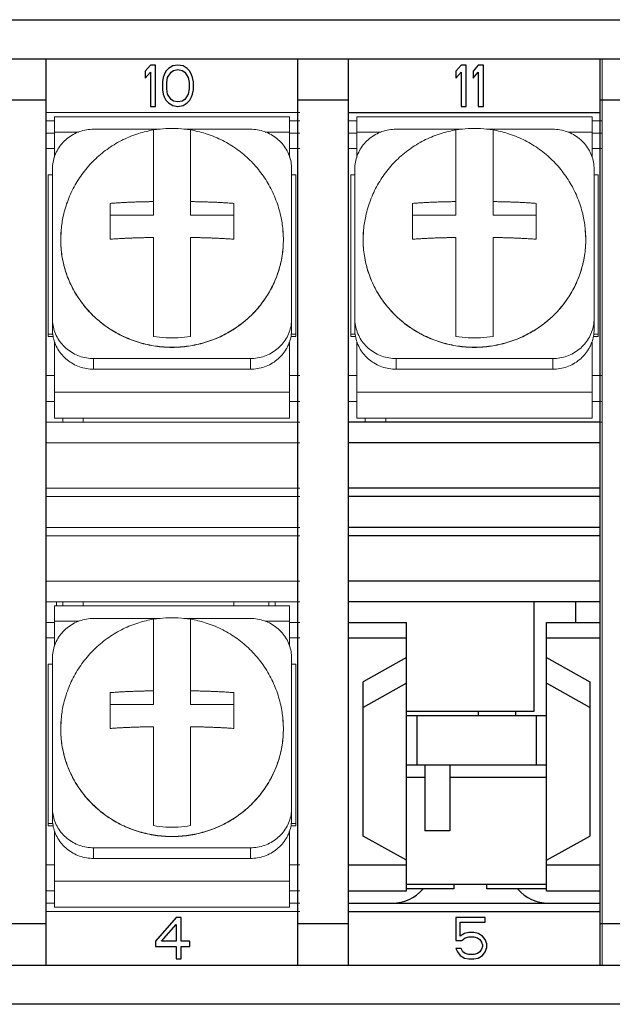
# Model space of a CAD drawing. Header units: inches. Extents: x 516.72 to 526.14, y 504.55 to 512.83.
# Tile 10 of 11: x 525.27 to 525.79, y 506.93 to 507.79. Entities that reach past the tile are written whole.
import ezdxf

# ---------------------------------------------------------------- set-up
doc = ezdxf.new("R2010")
doc.units = ezdxf.units.IN
doc.header["$LTSCALE"] = 8
doc.header["$MEASUREMENT"] = 0
doc.layers.add('02___PRT_ALL_AXES', color=7, linetype='Continuous')
doc.layers.add('03__ASM_ALL_CURVES', color=7, linetype='Continuous')

msp = doc.modelspace()

# ---------------------------------------------------------------- linework, layer by layer
at = {"color": 7, "linetype": 'Continuous'}
for p, q in [((524.39245, 507.79181), (526.13329, 507.79181)), ((524.44581, 507.75745), (526.07994, 507.75745)), ((525.29123, 506.96346), (525.29123, 507.75745)), ((525.38256, 507.75203), (525.37804, 507.74664)), ((525.38708, 507.75203), (525.38256, 507.75203)), ((525.38708, 507.71586), (525.38708, 507.75203)), ((525.40215, 507.75126), (525.39838, 507.74895)), ((525.40667, 507.75203), (525.40215, 507.75126)), ((525.4112, 507.75126), (525.40667, 507.75203)), ((525.41496, 507.74895), (525.4112, 507.75126)), ((525.51187, 506.96346), (525.51187, 507.75745)), ((525.55637, 506.96346), (525.55637, 507.75745)), ((525.65494, 507.75203), (525.65041, 507.74664)), ((525.65946, 507.75203), (525.65494, 507.75203)), ((525.65946, 507.71586), (525.65946, 507.75203)), ((525.67001, 507.75203), (525.66549, 507.74664)), ((525.67453, 507.75203), (525.67001, 507.75203)), ((525.67453, 507.71586), (525.67453, 507.75203)), ((525.77701, 506.96346), (525.77701, 507.75745)), ((525.37804, 507.74664), (525.37804, 507.74048)), ((525.37804, 507.74048), (525.38256, 507.74587)), ((525.38256, 507.74587), (525.38256, 507.71586)), ((525.39462, 507.74356), (525.39386, 507.74125)), ((525.39612, 507.74664), (525.39462, 507.74356)), ((525.39838, 507.74895), (525.39612, 507.74664)), ((525.39763, 507.74125), (525.40065, 507.74587)), ((525.40065, 507.74587), (525.40291, 507.74741)), ((525.40291, 507.74741), (525.40667, 507.74818)), ((525.40667, 507.74818), (525.41044, 507.74741)), ((525.41044, 507.74741), (525.4127, 507.74587)), ((525.4127, 507.74587), (525.41572, 507.74125)), ((525.41722, 507.74664), (525.41496, 507.74895)), ((525.41873, 507.74356), (525.41722, 507.74664)), ((525.41948, 507.74125), (525.41873, 507.74356)), ((525.65041, 507.74664), (525.65041, 507.74048)), ((525.65041, 507.74048), (525.65494, 507.74587)), ((525.65494, 507.74587), (525.65494, 507.71586)), ((525.66549, 507.74664), (525.66549, 507.74048)), ((525.66549, 507.74048), (525.67001, 507.74587)), ((525.67001, 507.74587), (525.67001, 507.71586)), ((525.39386, 507.74125), (525.39311, 507.7374)), ((525.39311, 507.7374), (525.39311, 507.73048)), ((525.39688, 507.73664), (525.39763, 507.74125)), ((525.39688, 507.73125), (525.39688, 507.73664)), ((525.41572, 507.74125), (525.41647, 507.73664)), ((525.41647, 507.73664), (525.41647, 507.73125)), ((525.42024, 507.7374), (525.41948, 507.74125)), ((525.42024, 507.73048), (525.42024, 507.7374)), ((525.39311, 507.73048), (525.39386, 507.72663)), ((525.39386, 507.72663), (525.39462, 507.72432)), ((525.39763, 507.72663), (525.39688, 507.73125)), ((525.40065, 507.72201), (525.39763, 507.72663)), ((525.41572, 507.72663), (525.4127, 507.72201)), ((525.41647, 507.73125), (525.41572, 507.72663)), ((525.41873, 507.72432), (525.41948, 507.72663)), ((525.41948, 507.72663), (525.42024, 507.73048)), ((525.29123, 507.72128), (525.24854, 507.72128)), ((525.38256, 507.71586), (525.38708, 507.71586)), ((525.39462, 507.72432), (525.39612, 507.72124)), ((525.39612, 507.72124), (525.39838, 507.71893)), ((525.39838, 507.71893), (525.40215, 507.71663)), ((525.40291, 507.72047), (525.40065, 507.72201)), ((525.40215, 507.71663), (525.40667, 507.71586)), ((525.40667, 507.7197), (525.40291, 507.72047)), ((525.41044, 507.72047), (525.40667, 507.7197)), ((525.40667, 507.71586), (525.4112, 507.71663)), ((525.4127, 507.72201), (525.41044, 507.72047)), ((525.4112, 507.71663), (525.41496, 507.71893)), ((525.41496, 507.71893), (525.41722, 507.72124)), ((525.41722, 507.72124), (525.41873, 507.72432)), ((525.55637, 507.72128), (525.51187, 507.72128)), ((525.65494, 507.71586), (525.65946, 507.71586)), ((525.67001, 507.71586), (525.67453, 507.71586)), ((525.81318, 507.72128), (525.77701, 507.72128)), ((525.55637, 507.71043), (525.77701, 507.71043)), ((525.77701, 507.43916), (525.55637, 507.43916)), ((525.77701, 507.42107), (525.55637, 507.42107)), ((525.77701, 507.38128), (525.55637, 507.38128)), ((525.77701, 507.37405), (525.55637, 507.37405)), ((525.77701, 507.34687), (525.55637, 507.34687)), ((525.77701, 507.33963), (525.55637, 507.33963)), ((525.77701, 507.29984), (525.55637, 507.29984)), ((525.77701, 507.28176), (525.55637, 507.28176)), ((525.71914, 507.18591), (525.71914, 507.28176)), ((525.75531, 507.28176), (525.75531, 507.26367)), ((525.55637, 507.26367), (525.60701, 507.26367)), ((525.60701, 507.02857), (525.60701, 507.26367)), ((525.72999, 507.26367), (525.77701, 507.26367)), ((525.72999, 507.02857), (525.72999, 507.26367)), ((525.55637, 507.25027), (525.60701, 507.25027)), ((525.72999, 507.25027), (525.77701, 507.25027)), ((525.60701, 507.23285), (525.56903, 507.21167)), ((525.72999, 507.23285), (525.76797, 507.21167)), ((525.56903, 507.07655), (525.56903, 507.21167)), ((525.60701, 507.21038), (525.56903, 507.1892)), ((525.76797, 507.1892), (525.72999, 507.21038)), ((525.76797, 507.21167), (525.76797, 507.07655)), ((525.60701, 507.18591), (525.71914, 507.18591)), ((525.60701, 507.18229), (525.72999, 507.18229)), ((525.61605, 507.18229), (525.61605, 507.13889)), ((525.67031, 507.18229), (525.67031, 507.18591)), ((525.70286, 507.18229), (525.70286, 507.18591)), ((525.72095, 507.18229), (525.72095, 507.13889)), ((525.60701, 507.13889), (525.72999, 507.13889)), ((525.60701, 507.05537), (525.56903, 507.07655)), ((525.72999, 507.05537), (525.76797, 507.07655)), ((525.55637, 507.05133), (525.60701, 507.05133)), ((525.72999, 507.05133), (525.77701, 507.05133)), ((525.55637, 507.02857), (525.60701, 507.02857)), ((525.72999, 507.03399), (525.60701, 507.03399)), ((525.64861, 507.03038), (525.60701, 507.03038)), ((525.64861, 507.03399), (525.64861, 507.03038)), ((525.67754, 507.03038), (525.67754, 507.03399)), ((525.72999, 507.03038), (525.67754, 507.03038)), ((525.72999, 507.02857), (525.77701, 507.02857)), ((525.55637, 507.01772), (525.77701, 507.01772)), ((525.55637, 507.01048), (525.77701, 507.01048)), ((525.40517, 507.00506), (525.38708, 506.98428)), ((525.40969, 507.00506), (525.40517, 507.00506)), ((525.40969, 506.98428), (525.40969, 507.00506)), ((525.67604, 507.00506), (525.65041, 507.00506)), ((525.65041, 507.00506), (525.65041, 506.98505)), ((525.65418, 507.00121), (525.67604, 507.00121)), ((525.65418, 506.9889), (525.65418, 507.00121)), ((525.67604, 507.00121), (525.67604, 507.00506)), ((525.29123, 506.99963), (525.24854, 506.99963)), ((525.39236, 506.98428), (525.40517, 506.9989)), ((525.40517, 506.9989), (525.40517, 506.98428)), ((525.55637, 506.99963), (525.51187, 506.99963)), ((525.65795, 506.9912), (525.65418, 506.9889)), ((525.66172, 506.99197), (525.65795, 506.9912)), ((525.66624, 506.99197), (525.66172, 506.99197)), ((525.67001, 506.9912), (525.66624, 506.99197)), ((525.67377, 506.9889), (525.67001, 506.9912)), ((525.81318, 506.99963), (525.77701, 506.99963)), ((525.38708, 506.98428), (525.38708, 506.97966)), ((525.40517, 506.98428), (525.39236, 506.98428)), ((525.41722, 506.98428), (525.40969, 506.98428)), ((525.41722, 506.97966), (525.41722, 506.98428)), ((525.65041, 506.98505), (525.65569, 506.98505)), ((525.65569, 506.98505), (525.6587, 506.98736)), ((525.6587, 506.98736), (525.66172, 506.98813)), ((525.66172, 506.98813), (525.66624, 506.98813)), ((525.66624, 506.98813), (525.66925, 506.98736)), ((525.66925, 506.98736), (525.67151, 506.98582)), ((525.67151, 506.98582), (525.67302, 506.98351)), ((525.67302, 506.98351), (525.67377, 506.9812)), ((525.67604, 506.98582), (525.67377, 506.9889)), ((525.67754, 506.98197), (525.67604, 506.98582)), ((525.38708, 506.97966), (525.40517, 506.97966)), ((525.40517, 506.97966), (525.40517, 506.96889)), ((525.40969, 506.97966), (525.41722, 506.97966)), ((525.40969, 506.96889), (525.40969, 506.97966)), ((525.65494, 506.97812), (525.65041, 506.97812)), ((525.65041, 506.97812), (525.65192, 506.97504)), ((525.65192, 506.97504), (525.65418, 506.97197)), ((525.65644, 506.97504), (525.65494, 506.97812)), ((525.6587, 506.9735), (525.65644, 506.97504)), ((525.67151, 506.97504), (525.66925, 506.9735)), ((525.67302, 506.97735), (525.67151, 506.97504)), ((525.67377, 506.97966), (525.67302, 506.97735)), ((525.67377, 506.9812), (525.67377, 506.97966)), ((525.67377, 506.97197), (525.67604, 506.97504)), ((525.67604, 506.97504), (525.67754, 506.97889)), ((525.67754, 506.97889), (525.67754, 506.98197)), ((525.40517, 506.96889), (525.40969, 506.96889)), ((525.65418, 506.97197), (525.65795, 506.96966)), ((525.65795, 506.96966), (525.66172, 506.96889)), ((525.66172, 506.97274), (525.6587, 506.9735)), ((525.66624, 506.97274), (525.66172, 506.97274)), ((525.66172, 506.96889), (525.66624, 506.96889)), ((525.66925, 506.9735), (525.66624, 506.97274)), ((525.66624, 506.96889), (525.67001, 506.96966)), ((525.67001, 506.96966), (525.67377, 506.97197)), ((524.44581, 506.96346), (526.07994, 506.96346)), ((526.13329, 506.9291), (524.39245, 506.9291))]:
    msp.add_line(p, q, dxfattribs=at)
at = {"color": 7, "linetype": 'Continuous', "lineweight": 0}
for p, q in [((525.29123, 506.96346), (525.29123, 507.75745)), ((525.55637, 506.96346), (525.55637, 507.75745)), ((525.55637, 506.96346), (525.55637, 507.75745)), ((525.77882, 506.96346), (525.77882, 507.75745)), ((525.29123, 507.71043), (525.51368, 507.71043)), ((525.29846, 507.7032), (525.29123, 507.7032)), ((525.50463, 507.70681), (525.29846, 507.70681)), ((525.29846, 507.70681), (525.29846, 507.69341)), ((525.50463, 507.70681), (525.50463, 507.69341)), ((525.51368, 507.7032), (525.50463, 507.7032)), ((525.56361, 507.7032), (525.55637, 507.7032)), ((525.56361, 507.70681), (525.56361, 507.69341)), ((525.76978, 507.70681), (525.56361, 507.70681)), ((525.76978, 507.70681), (525.76978, 507.69341)), ((525.77882, 507.7032), (525.76978, 507.7032)), ((525.29123, 507.69235), (525.29846, 507.69235)), ((525.31977, 507.69341), (525.29846, 507.69341)), ((525.39107, 507.69582), (525.33283, 507.69582)), ((525.38527, 507.62046), (525.38527, 507.6952)), ((525.47027, 507.69582), (525.41203, 507.69582)), ((525.41783, 507.62046), (525.41783, 507.6952)), ((525.50463, 507.69341), (525.48333, 507.69341)), ((525.50463, 507.69235), (525.51368, 507.69235)), ((525.55637, 507.69235), (525.56361, 507.69235)), ((525.58491, 507.69341), (525.56361, 507.69341)), ((525.65621, 507.69582), (525.59797, 507.69582)), ((525.65041, 507.62046), (525.65041, 507.6952)), ((525.73541, 507.69582), (525.67717, 507.69582)), ((525.68297, 507.62046), (525.68297, 507.6952)), ((525.76978, 507.69341), (525.74847, 507.69341)), ((525.76978, 507.69235), (525.77882, 507.69235)), ((525.29123, 507.67894), (525.29846, 507.67894)), ((525.50463, 507.67894), (525.51368, 507.67894)), ((525.55637, 507.67894), (525.56361, 507.67894)), ((525.76978, 507.67894), (525.77882, 507.67894)), ((525.29304, 507.65589), (525.29304, 507.51614)), ((525.29666, 507.66089), (525.29666, 507.52051)), ((525.50644, 507.52051), (525.50644, 507.66089)), ((525.51006, 507.65589), (525.51006, 507.51614)), ((525.55818, 507.65589), (525.55818, 507.51614)), ((525.5618, 507.66089), (525.5618, 507.52051)), ((525.77158, 507.52051), (525.77158, 507.66089)), ((525.7752, 507.65589), (525.7752, 507.51614)), ((525.34729, 507.59943), (525.34729, 507.63087)), ((525.4558, 507.63087), (525.4558, 507.59943)), ((525.61244, 507.59943), (525.61244, 507.63087)), ((525.72095, 507.63087), (525.72095, 507.59943)), ((525.34729, 507.62046), (525.38527, 507.62046)), ((525.41783, 507.62046), (525.4558, 507.62046)), ((525.61244, 507.62046), (525.65041, 507.62046)), ((525.68297, 507.62046), (525.72095, 507.62046)), ((525.30393, 507.59912), (525.30434, 507.60771)), ((525.30434, 507.60773), (525.30434, 507.60771)), ((525.49876, 507.60771), (525.49876, 507.60773)), ((525.49876, 507.60771), (525.49917, 507.59912)), ((525.56908, 507.59912), (525.56948, 507.60771)), ((525.56948, 507.60773), (525.56948, 507.60771)), ((525.7639, 507.60771), (525.7639, 507.60773)), ((525.7639, 507.60771), (525.76431, 507.59912)), ((525.38527, 507.5143), (525.38527, 507.60098)), ((525.41783, 507.60098), (525.41783, 507.5143)), ((525.65041, 507.5143), (525.65041, 507.60098)), ((525.68297, 507.60098), (525.68297, 507.5143)), ((525.29304, 507.51427), (525.29304, 507.51614)), ((525.51006, 507.51427), (525.51006, 507.51614)), ((525.55818, 507.51427), (525.55818, 507.51614)), ((525.7752, 507.51427), (525.7752, 507.51614)), ((525.47027, 507.49493), (525.33283, 507.49493)), ((525.33283, 507.49493), (525.33283, 507.48557)), ((525.47027, 507.48557), (525.47027, 507.49493)), ((525.59797, 507.49493), (525.59797, 507.48557)), ((525.73541, 507.49493), (525.59797, 507.49493)), ((525.73541, 507.48557), (525.73541, 507.49493)), ((525.33283, 507.48557), (525.47027, 507.48557)), ((525.59797, 507.48557), (525.73541, 507.48557)), ((525.29123, 507.48001), (525.29846, 507.48001)), ((525.50463, 507.48001), (525.51368, 507.48001)), ((525.55637, 507.48001), (525.56361, 507.48001)), ((525.76978, 507.48001), (525.77882, 507.48001)), ((525.29123, 507.45724), (525.29846, 507.45724)), ((525.50463, 507.46554), (525.29846, 507.46554)), ((525.29846, 507.44277), (525.29846, 507.46554)), ((525.50463, 507.46554), (525.50463, 507.44277)), ((525.50463, 507.45724), (525.51368, 507.45724)), ((525.55637, 507.45724), (525.56361, 507.45724)), ((525.76978, 507.46554), (525.56361, 507.46554)), ((525.56361, 507.44277), (525.56361, 507.46554)), ((525.76978, 507.46554), (525.76978, 507.44277)), ((525.76978, 507.45724), (525.77882, 507.45724)), ((525.50463, 507.44277), (525.29846, 507.44277)), ((525.3057, 507.44277), (525.3057, 507.43916)), ((525.32378, 507.44277), (525.32378, 507.43916)), ((525.76978, 507.44277), (525.56361, 507.44277)), ((525.57084, 507.44277), (525.57084, 507.43916)), ((525.58893, 507.44277), (525.58893, 507.43916)), ((525.51368, 507.43916), (525.29123, 507.43916)), ((525.77882, 507.43916), (525.55637, 507.43916)), ((525.51368, 507.42107), (525.29123, 507.42107)), ((525.51368, 507.38128), (525.29123, 507.38128)), ((525.51368, 507.37405), (525.29123, 507.37405)), ((525.51368, 507.34687), (525.29123, 507.34687)), ((525.51368, 507.33963), (525.29123, 507.33963)), ((525.51368, 507.29984), (525.29123, 507.29984)), ((525.51368, 507.28176), (525.29123, 507.28176)), ((525.50463, 507.27814), (525.29846, 507.27814)), ((525.29846, 507.27814), (525.29846, 507.26474)), ((525.30027, 507.27814), (525.30027, 507.28176)), ((525.3057, 507.28176), (525.3057, 507.27814)), ((525.32378, 507.28176), (525.32378, 507.27814)), ((525.4558, 507.27814), (525.4558, 507.28176)), ((525.48655, 507.28176), (525.48655, 507.27814)), ((525.49198, 507.28176), (525.49198, 507.27814)), ((525.50463, 507.27814), (525.50463, 507.26474)), ((525.39107, 507.26715), (525.33283, 507.26715)), ((525.47027, 507.26715), (525.41203, 507.26715)), ((525.29123, 507.26367), (525.29846, 507.26367)), ((525.31977, 507.26474), (525.29846, 507.26474)), ((525.38527, 507.19179), (525.38527, 507.26653)), ((525.41783, 507.19179), (525.41783, 507.26653)), ((525.50463, 507.26474), (525.48333, 507.26474)), ((525.50463, 507.26367), (525.51368, 507.26367)), ((525.29123, 507.25027), (525.29846, 507.25027)), ((525.50463, 507.25027), (525.51368, 507.25027)), ((525.29304, 507.22722), (525.29304, 507.08747)), ((525.29666, 507.23221), (525.29666, 507.09184)), ((525.50644, 507.09184), (525.50644, 507.23221)), ((525.51006, 507.22722), (525.51006, 507.08747)), ((525.34729, 507.17075), (525.34729, 507.2022)), ((525.4558, 507.2022), (525.4558, 507.17075)), ((525.34729, 507.19179), (525.38527, 507.19179)), ((525.41783, 507.19179), (525.4558, 507.19179)), ((525.30393, 507.17045), (525.30434, 507.17904)), ((525.30434, 507.17906), (525.30434, 507.17904)), ((525.38527, 507.08563), (525.38527, 507.17231)), ((525.41783, 507.17231), (525.41783, 507.08563)), ((525.49876, 507.17904), (525.49876, 507.17906)), ((525.49876, 507.17904), (525.49917, 507.17045)), ((525.29304, 507.0856), (525.29304, 507.08747)), ((525.51006, 507.0856), (525.51006, 507.08747)), ((525.47027, 507.06626), (525.33283, 507.06626)), ((525.33283, 507.06626), (525.33283, 507.0569)), ((525.47027, 507.0569), (525.47027, 507.06626)), ((525.33283, 507.0569), (525.47027, 507.0569)), ((525.29123, 507.05133), (525.29846, 507.05133)), ((525.50463, 507.05133), (525.51368, 507.05133)), ((525.50463, 507.03687), (525.29846, 507.03687)), ((525.29846, 507.0141), (525.29846, 507.03687)), ((525.50463, 507.03687), (525.50463, 507.0141)), ((525.29123, 507.02857), (525.29846, 507.02857)), ((525.50463, 507.02857), (525.51368, 507.02857)), ((525.29123, 507.01772), (525.29846, 507.01772)), ((525.50463, 507.01772), (525.51368, 507.01772)), ((525.29123, 507.01048), (525.51368, 507.01048)), ((525.50463, 507.0141), (525.29846, 507.0141))]:
    msp.add_line(p, q, dxfattribs=at)
at = {"color": 7, "linetype": 'Continuous'}
for centre, start, end in [((525.59435, 507.05389), 270, 318.95959), ((525.7318, 507.05389), 221.03868, 270)]:
    msp.add_arc(centre, 0.03617, start, end, dxfattribs=at)
at = {"color": 7, "linetype": 'Continuous', "lineweight": 0}
for points, start_tangent, end_tangent in [([(525.33283, 507.69582), (525.32657, 507.6953), (525.32045, 507.69372), (525.31475, 507.69115), (525.30959, 507.68766), (525.30511, 507.68333), (525.3015, 507.67835), (525.29884, 507.67284), (525.2972, 507.66693), (525.29666, 507.66089)], (-0.918722, 0), (0, -0.918722)), ([(525.38527, 507.69518), (525.39611, 507.69639), (525.40699, 507.69639), (525.41783, 507.69518)], (0.906037, 0.152138), (0.906037, -0.152138)), ([(525.50644, 507.66089), (525.5059, 507.66693), (525.50426, 507.67284), (525.5016, 507.67835), (525.49799, 507.68333), (525.49351, 507.68766), (525.48835, 507.69115), (525.48265, 507.69372), (525.47653, 507.6953), (525.47027, 507.69582)], (0, 0.918722), (-0.918722, 0)), ([(525.59797, 507.69582), (525.59171, 507.6953), (525.58559, 507.69372), (525.57989, 507.69115), (525.57473, 507.68766), (525.57025, 507.68333), (525.56664, 507.67835), (525.56398, 507.67284), (525.56234, 507.66693), (525.5618, 507.66089)], (-0.918722, 0), (0, -0.918722)), ([(525.65041, 507.69518), (525.66125, 507.69639), (525.67213, 507.69639), (525.68297, 507.69518)], (0.906037, 0.152138), (0.906037, -0.152138)), ([(525.77158, 507.66089), (525.77104, 507.66693), (525.7694, 507.67284), (525.76674, 507.67835), (525.76313, 507.68333), (525.75865, 507.68766), (525.75349, 507.69115), (525.74779, 507.69372), (525.74167, 507.6953), (525.73541, 507.69582)], (0, 0.918722), (-0.918722, 0)), ([(525.34729, 507.63087), (525.35163, 507.63119), (525.35553, 507.63144), (525.3591, 507.63163), (525.36244, 507.63179), (525.36568, 507.63193), (525.36891, 507.63205), (525.37214, 507.63215), (525.37538, 507.63223), (525.37863, 507.63231), (525.38192, 507.63237), (525.38527, 507.63242)], (0.915729, 0.074099), (0.918633, 0.012794)), ([(525.41783, 507.63242), (525.42119, 507.63237), (525.42451, 507.63231), (525.4278, 507.63223), (525.43109, 507.63214), (525.43438, 507.63204), (525.43763, 507.63192), (525.44086, 507.63179), (525.44417, 507.63163), (525.44768, 507.63143), (525.45152, 507.63119), (525.4558, 507.63087)], (0.918633, -0.012794), (0.915729, -0.074099)), ([(525.61244, 507.63087), (525.61677, 507.63119), (525.62067, 507.63144), (525.62424, 507.63163), (525.62758, 507.63179), (525.63082, 507.63193), (525.63405, 507.63205), (525.63728, 507.63215), (525.64052, 507.63223), (525.64377, 507.63231), (525.64706, 507.63237), (525.65041, 507.63242)], (0.915729, 0.074099), (0.918633, 0.012794)), ([(525.68297, 507.63242), (525.68634, 507.63237), (525.68965, 507.63231), (525.69294, 507.63223), (525.69623, 507.63214), (525.69952, 507.63204), (525.70277, 507.63192), (525.706, 507.63179), (525.70931, 507.63163), (525.71282, 507.63143), (525.71666, 507.63119), (525.72095, 507.63087)], (0.918633, -0.012794), (0.915729, -0.074099)), ([(525.30434, 507.60771), (525.30413, 507.6051), (525.30393, 507.59915)], (-0.086345, -0.914655), (0, -0.918722)), ([(525.49916, 507.59915), (525.49897, 507.60509), (525.49876, 507.60771)], (0, 0.918722), (-0.086345, 0.914655)), ([(525.56948, 507.60771), (525.56927, 507.6051), (525.56908, 507.59915)], (-0.086345, -0.914655), (0, -0.918722)), ([(525.76431, 507.59915), (525.76411, 507.60509), (525.7639, 507.60771)], (0, 0.918722), (-0.086345, 0.914655)), ([(525.30393, 507.59915), (525.30393, 507.59908)], (0, -0.918722), (0.000641, -0.918721)), ([(525.49917, 507.59912), (525.49808, 507.58506), (525.49483, 507.57131), (525.48951, 507.55818), (525.48222, 507.54596), (525.47312, 507.53492), (525.46243, 507.52532), (525.45037, 507.51736), (525.43722, 507.51124), (525.42326, 507.50708), (525.40883, 507.50497), (525.39423, 507.50498), (525.3798, 507.50708), (525.36585, 507.51125), (525.3527, 507.51738), (525.34065, 507.52533), (525.32996, 507.53494), (525.32087, 507.54597), (525.31359, 507.55818), (525.30826, 507.57131), (525.30502, 507.58506), (525.30393, 507.59912)], (0, -0.918722), (0, 0.918722)), ([(525.30393, 507.59908), (525.30413, 507.5932), (525.30479, 507.58666), (525.30609, 507.57945), (525.30822, 507.57153), (525.31143, 507.56291), (525.31603, 507.55368), (525.32236, 507.54401), (525.33072, 507.53427), (525.34103, 507.52516), (525.35294, 507.51738), (525.36605, 507.51131), (525.37994, 507.5072), (525.39426, 507.50512), (525.40873, 507.50511), (525.42305, 507.50717), (525.43695, 507.51127), (525.45006, 507.51732), (525.46198, 507.5251), (525.47231, 507.5342), (525.48069, 507.54394), (525.48703, 507.55362), (525.49165, 507.56286), (525.49487, 507.57149), (525.49701, 507.57942), (525.4983, 507.58664), (525.49897, 507.59319), (525.49916, 507.59908)], (0.000641, -0.918721), (0.000642, 0.918721)), ([(525.38527, 507.60098), (525.38191, 507.60093), (525.37859, 507.60086), (525.3753, 507.60079), (525.37201, 507.6007), (525.36872, 507.6006), (525.36547, 507.60048), (525.36224, 507.60034), (525.35893, 507.60018), (525.35542, 507.59999), (525.35158, 507.59975), (525.34729, 507.59943)], (-0.918633, -0.012794), (-0.915729, -0.074099)), ([(525.4558, 507.59943), (525.45147, 507.59975), (525.44757, 507.6), (525.444, 507.60019), (525.44066, 507.60035), (525.43742, 507.60048), (525.43419, 507.6006), (525.43096, 507.6007), (525.42772, 507.60079), (525.42447, 507.60087), (525.42118, 507.60093), (525.41783, 507.60098)], (-0.915729, 0.074099), (-0.918633, 0.012794)), ([(525.49916, 507.59908), (525.49916, 507.59915)], (0.000641, 0.918721), (0, 0.918722)), ([(525.56908, 507.59915), (525.56908, 507.59908)], (0, -0.918722), (0.000641, -0.918721)), ([(525.76431, 507.59912), (525.76322, 507.58506), (525.75998, 507.57131), (525.75465, 507.55818), (525.74736, 507.54596), (525.73827, 507.53492), (525.72757, 507.52532), (525.71551, 507.51736), (525.70236, 507.51124), (525.68841, 507.50708), (525.67397, 507.50497), (525.65937, 507.50498), (525.64494, 507.50708), (525.63099, 507.51125), (525.61785, 507.51738), (525.60579, 507.52533), (525.5951, 507.53494), (525.58602, 507.54597), (525.57873, 507.55818), (525.57341, 507.57131), (525.57016, 507.58506), (525.56908, 507.59912)], (0, -0.918722), (0, 0.918722)), ([(525.56908, 507.59908), (525.56927, 507.5932), (525.56994, 507.58666), (525.57123, 507.57945), (525.57336, 507.57153), (525.57657, 507.56291), (525.58117, 507.55368), (525.5875, 507.54401), (525.59586, 507.53427), (525.60617, 507.52516), (525.61808, 507.51738), (525.63119, 507.51131), (525.64508, 507.5072), (525.6594, 507.50512), (525.67387, 507.50511), (525.6882, 507.50717), (525.70209, 507.51127), (525.7152, 507.51732), (525.72712, 507.5251), (525.73745, 507.5342), (525.74583, 507.54394), (525.75218, 507.55362), (525.75679, 507.56286), (525.76001, 507.57149), (525.76215, 507.57942), (525.76344, 507.58664), (525.76411, 507.59319), (525.76431, 507.59908)], (0.000641, -0.918721), (0.000642, 0.918721)), ([(525.65041, 507.60098), (525.64705, 507.60093), (525.64373, 507.60086), (525.64044, 507.60079), (525.63715, 507.6007), (525.63386, 507.6006), (525.63061, 507.60048), (525.62738, 507.60034), (525.62408, 507.60018), (525.62056, 507.59999), (525.61672, 507.59975), (525.61244, 507.59943)], (-0.918633, -0.012794), (-0.915729, -0.074099)), ([(525.72095, 507.59943), (525.71661, 507.59975), (525.71271, 507.6), (525.70914, 507.60019), (525.7058, 507.60035), (525.70256, 507.60048), (525.69933, 507.6006), (525.6961, 507.6007), (525.69286, 507.60079), (525.68961, 507.60087), (525.68632, 507.60093), (525.68297, 507.60098)], (-0.915729, 0.074099), (-0.918633, 0.012794)), ([(525.76431, 507.59908), (525.76431, 507.59915)], (0.000641, 0.918721), (0, 0.918722)), ([(525.29666, 507.52987), (525.2972, 507.52383), (525.29884, 507.51791), (525.3015, 507.51241), (525.30511, 507.50743), (525.30959, 507.50309), (525.31475, 507.49961), (525.32045, 507.49704), (525.32657, 507.49546), (525.33283, 507.49493)], (0, -0.918722), (0.918722, 0)), ([(525.47027, 507.49493), (525.47653, 507.49546), (525.48265, 507.49704), (525.48835, 507.49961), (525.49351, 507.50309), (525.49799, 507.50743), (525.5016, 507.51241), (525.50426, 507.51791), (525.5059, 507.52383), (525.50644, 507.52987)], (0.918722, 0), (0, 0.918722)), ([(525.5618, 507.52987), (525.56234, 507.52383), (525.56398, 507.51791), (525.56664, 507.51241), (525.57025, 507.50743), (525.57473, 507.50309), (525.57989, 507.49961), (525.58559, 507.49704), (525.59171, 507.49546), (525.59797, 507.49493)], (0, -0.918722), (0.918722, 0)), ([(525.73541, 507.49493), (525.74167, 507.49546), (525.74779, 507.49704), (525.75349, 507.49961), (525.75865, 507.50309), (525.76313, 507.50743), (525.76674, 507.51241), (525.7694, 507.51791), (525.77104, 507.52383), (525.77158, 507.52987)], (0.918722, 0), (0, 0.918722)), ([(525.29861, 507.50919), (525.2972, 507.51447), (525.29666, 507.52051)], (-0.306988, 0.865915), (0, 0.918722)), ([(525.50644, 507.52051), (525.5059, 507.51447), (525.50449, 507.50919)], (0, -0.918722), (-0.306988, -0.865915)), ([(525.56375, 507.50919), (525.56234, 507.51447), (525.5618, 507.52051)], (-0.306988, 0.865915), (0, 0.918722)), ([(525.77158, 507.52051), (525.77104, 507.51447), (525.76963, 507.50919)], (0, -0.918722), (-0.306988, -0.865915)), ([(525.29884, 507.50855), (525.29861, 507.50919)], (-0.324137, 0.859642), (-0.306988, 0.865914)), ([(525.41783, 507.5143), (525.40699, 507.51309), (525.39611, 507.51309), (525.38527, 507.5143)], (-0.906037, -0.152138), (-0.906037, 0.152138)), ([(525.50449, 507.50919), (525.50426, 507.50855)], (-0.306988, -0.865914), (-0.324137, -0.859642)), ([(525.56398, 507.50855), (525.56375, 507.50919)], (-0.324137, 0.859642), (-0.306988, 0.865914)), ([(525.68297, 507.5143), (525.67213, 507.51309), (525.66125, 507.51309), (525.65041, 507.5143)], (-0.906037, -0.152138), (-0.906037, 0.152138)), ([(525.76963, 507.50919), (525.7694, 507.50855)], (-0.306988, -0.865914), (-0.324137, -0.859642)), ([(525.3015, 507.50305), (525.29884, 507.50855)], (-0.471161, 0.788706), (-0.324137, 0.859642)), ([(525.33283, 507.48557), (525.32657, 507.4861), (525.32045, 507.48768), (525.31475, 507.49025), (525.30959, 507.49373), (525.30511, 507.49807), (525.3015, 507.50305)], (-0.918722, 0), (-0.471161, 0.788706)), ([(525.5016, 507.50305), (525.49799, 507.49807), (525.49351, 507.49373), (525.48835, 507.49025), (525.48265, 507.48768), (525.47653, 507.4861), (525.47027, 507.48557)], (-0.471161, -0.788706), (-0.918722, 0)), ([(525.5027, 507.50503), (525.5016, 507.50305)], (-0.41854, -0.817847), (-0.471161, -0.788706)), ([(525.5028, 507.50523), (525.5027, 507.50503)], (-0.413143, -0.820586), (-0.41854, -0.817847)), ([(525.50426, 507.50855), (525.5028, 507.50523)], (-0.324137, -0.859642), (-0.413143, -0.820586)), ([(525.56664, 507.50305), (525.56398, 507.50855)], (-0.471161, 0.788706), (-0.324137, 0.859642)), ([(525.59797, 507.48557), (525.59171, 507.4861), (525.58559, 507.48768), (525.57989, 507.49025), (525.57473, 507.49373), (525.57025, 507.49807), (525.56664, 507.50305)], (-0.918722, 0), (-0.471161, 0.788706)), ([(525.76674, 507.50305), (525.76313, 507.49807), (525.75865, 507.49373), (525.75349, 507.49025), (525.74779, 507.48768), (525.74167, 507.4861), (525.73541, 507.48557)], (-0.471161, -0.788706), (-0.918722, 0)), ([(525.76784, 507.50503), (525.76674, 507.50305)], (-0.41854, -0.817847), (-0.471161, -0.788706)), ([(525.76794, 507.50523), (525.76784, 507.50503)], (-0.413143, -0.820586), (-0.41854, -0.817847)), ([(525.7694, 507.50855), (525.76794, 507.50523)], (-0.324137, -0.859642), (-0.413143, -0.820586)), ([(525.33283, 507.26715), (525.32657, 507.26663), (525.32045, 507.26504), (525.31475, 507.26248), (525.30959, 507.25899), (525.30511, 507.25466), (525.3015, 507.24968), (525.29884, 507.24417), (525.2972, 507.23826), (525.29666, 507.23221)], (-0.918722, 0), (0, -0.918722)), ([(525.38527, 507.26651), (525.39611, 507.26771), (525.40699, 507.26771), (525.41783, 507.26651)], (0.906037, 0.152138), (0.906037, -0.152138)), ([(525.50644, 507.23221), (525.5059, 507.23826), (525.50426, 507.24417), (525.5016, 507.24968), (525.49799, 507.25466), (525.49351, 507.25899), (525.48835, 507.26248), (525.48265, 507.26504), (525.47653, 507.26663), (525.47027, 507.26715)], (0, 0.918722), (-0.918722, 0)), ([(525.34729, 507.2022), (525.35163, 507.20252), (525.35553, 507.20277), (525.3591, 507.20296), (525.36244, 507.20312), (525.36568, 507.20326), (525.36891, 507.20337), (525.37214, 507.20348), (525.37538, 507.20356), (525.37863, 507.20364), (525.38192, 507.2037), (525.38527, 507.20375)], (0.915729, 0.074099), (0.918633, 0.012794)), ([(525.41783, 507.20375), (525.42119, 507.2037), (525.42451, 507.20364), (525.4278, 507.20356), (525.43109, 507.20347), (525.43438, 507.20337), (525.43763, 507.20325), (525.44086, 507.20311), (525.44417, 507.20295), (525.44768, 507.20276), (525.45152, 507.20252), (525.4558, 507.2022)], (0.918633, -0.012794), (0.915729, -0.074099)), ([(525.30434, 507.17904), (525.30413, 507.17642), (525.30393, 507.17047)], (-0.086345, -0.914655), (0, -0.918722)), ([(525.38527, 507.17231), (525.38191, 507.17226), (525.37859, 507.17219), (525.3753, 507.17212), (525.37201, 507.17203), (525.36872, 507.17192), (525.36547, 507.1718), (525.36224, 507.17167), (525.35893, 507.17151), (525.35542, 507.17132), (525.35158, 507.17107), (525.34729, 507.17075)], (-0.918633, -0.012794), (-0.915729, -0.074099)), ([(525.4558, 507.17075), (525.45147, 507.17108), (525.44757, 507.17132), (525.444, 507.17152), (525.44066, 507.17168), (525.43742, 507.17181), (525.43419, 507.17193), (525.43096, 507.17203), (525.42772, 507.17212), (525.42447, 507.17219), (525.42118, 507.17226), (525.41783, 507.17231)], (-0.915729, 0.074099), (-0.918633, 0.012794)), ([(525.49916, 507.17047), (525.49897, 507.17642), (525.49876, 507.17904)], (0, 0.918722), (-0.086345, 0.914655)), ([(525.30393, 507.17047), (525.30393, 507.17041)], (0, -0.918722), (0.000641, -0.918721)), ([(525.49917, 507.17045), (525.49808, 507.15639), (525.49483, 507.14264), (525.48951, 507.12951), (525.48222, 507.11728), (525.47312, 507.10625), (525.46243, 507.09665), (525.45037, 507.08869), (525.43722, 507.08256), (525.42326, 507.0784), (525.40883, 507.0763), (525.39423, 507.0763), (525.3798, 507.07841), (525.36585, 507.08258), (525.3527, 507.08871), (525.34065, 507.09666), (525.32996, 507.10626), (525.32087, 507.1173), (525.31359, 507.12951), (525.30826, 507.14264), (525.30502, 507.15639), (525.30393, 507.17045)], (0, -0.918722), (0, 0.918722)), ([(525.30393, 507.17041), (525.30413, 507.16453), (525.30479, 507.15799), (525.30609, 507.15078), (525.30822, 507.14286), (525.31143, 507.13424), (525.31603, 507.12501), (525.32236, 507.11534), (525.33072, 507.10559), (525.34103, 507.09649), (525.35294, 507.0887), (525.36605, 507.08264), (525.37994, 507.07852), (525.39426, 507.07645), (525.40873, 507.07644), (525.42305, 507.0785), (525.43695, 507.0826), (525.45006, 507.08865), (525.46198, 507.09643), (525.47231, 507.10552), (525.48069, 507.11527), (525.48703, 507.12495), (525.49165, 507.13419), (525.49487, 507.14282), (525.49701, 507.15075), (525.4983, 507.15797), (525.49897, 507.16452), (525.49916, 507.17041)], (0.000641, -0.918721), (0.000642, 0.918721)), ([(525.49916, 507.17041), (525.49916, 507.17047)], (0.000641, 0.918721), (0, 0.918722)), ([(525.29666, 507.1012), (525.2972, 507.09516), (525.29884, 507.08924), (525.3015, 507.08374), (525.30511, 507.07875), (525.30959, 507.07442), (525.31475, 507.07094), (525.32045, 507.06837), (525.32657, 507.06679), (525.33283, 507.06626)], (0, -0.918722), (0.918722, 0)), ([(525.47027, 507.06626), (525.47653, 507.06679), (525.48265, 507.06837), (525.48835, 507.07094), (525.49351, 507.07442), (525.49799, 507.07875), (525.5016, 507.08374), (525.50426, 507.08924), (525.5059, 507.09516), (525.50644, 507.1012)], (0.918722, 0), (0, 0.918722)), ([(525.29861, 507.08052), (525.2972, 507.08579), (525.29666, 507.09184)], (-0.306988, 0.865915), (0, 0.918722)), ([(525.50644, 507.09184), (525.5059, 507.08579), (525.50449, 507.08052)], (0, -0.918722), (-0.306988, -0.865915)), ([(525.29884, 507.07988), (525.29861, 507.08052)], (-0.324137, 0.859642), (-0.306988, 0.865914)), ([(525.3015, 507.07437), (525.29884, 507.07988)], (-0.471161, 0.788706), (-0.324137, 0.859642)), ([(525.41783, 507.08563), (525.40699, 507.08442), (525.39611, 507.08442), (525.38527, 507.08563)], (-0.906037, -0.152138), (-0.906037, 0.152138)), ([(525.50426, 507.07988), (525.5028, 507.07656)], (-0.324137, -0.859642), (-0.413143, -0.820586)), ([(525.50449, 507.08052), (525.50426, 507.07988)], (-0.306988, -0.865914), (-0.324137, -0.859642)), ([(525.33283, 507.0569), (525.32657, 507.05742), (525.32045, 507.05901), (525.31475, 507.06157), (525.30959, 507.06506), (525.30511, 507.06939), (525.3015, 507.07437)], (-0.918722, 0), (-0.471161, 0.788706)), ([(525.5016, 507.07437), (525.49799, 507.06939), (525.49351, 507.06506), (525.48835, 507.06157), (525.48265, 507.05901), (525.47653, 507.05742), (525.47027, 507.0569)], (-0.471161, -0.788706), (-0.918722, 0)), ([(525.5027, 507.07635), (525.5016, 507.07437)], (-0.41854, -0.817847), (-0.471161, -0.788706)), ([(525.5028, 507.07656), (525.5027, 507.07635)], (-0.413143, -0.820586), (-0.41854, -0.817847))]:
    msp.add_spline(points, degree=3, dxfattribs=dict(at, start_tangent=start_tangent, end_tangent=end_tangent))
at = {"layer": '02___PRT_ALL_AXES', "color": 7, "linetype": 'Continuous', "lineweight": 0}
for p, q in [((525.29846, 507.69341), (525.29846, 507.67149)), ((525.50463, 507.69341), (525.50463, 507.67149)), ((525.56361, 507.69341), (525.56361, 507.67149)), ((525.76978, 507.69341), (525.76978, 507.67149)), ((525.29304, 507.65589), (525.29666, 507.65589)), ((525.51006, 507.65589), (525.50644, 507.65589)), ((525.55818, 507.65589), (525.5618, 507.65589)), ((525.7752, 507.65589), (525.77158, 507.65589)), ((525.29304, 507.51614), (525.29705, 507.51614)), ((525.29304, 507.51427), (525.29726, 507.51427)), ((525.29846, 507.46554), (525.29846, 507.50915)), ((525.50463, 507.46554), (525.50463, 507.50915)), ((525.51006, 507.51427), (525.50584, 507.51427)), ((525.51006, 507.51614), (525.50605, 507.51614)), ((525.55818, 507.51614), (525.56219, 507.51614)), ((525.55818, 507.51427), (525.5624, 507.51427)), ((525.56361, 507.46554), (525.56361, 507.50915)), ((525.76978, 507.46554), (525.76978, 507.50915)), ((525.7752, 507.51427), (525.77098, 507.51427)), ((525.7752, 507.51614), (525.77119, 507.51614)), ((525.29846, 507.26474), (525.29846, 507.24282)), ((525.50463, 507.26474), (525.50463, 507.24282)), ((525.29304, 507.22722), (525.29666, 507.22722)), ((525.51006, 507.22722), (525.50644, 507.22722)), ((525.29304, 507.08747), (525.29705, 507.08747)), ((525.51006, 507.08747), (525.50605, 507.08747)), ((525.29304, 507.0856), (525.29726, 507.0856)), ((525.29846, 507.03687), (525.29846, 507.08048)), ((525.50463, 507.03687), (525.50463, 507.08048)), ((525.51006, 507.0856), (525.50584, 507.0856))]:
    msp.add_line(p, q, dxfattribs=at)
at = {"layer": '02___PRT_ALL_AXES', "color": 7, "linetype": 'Continuous'}
for p, q in [((525.62329, 507.13889), (525.62329, 507.08101)), ((525.64499, 507.13889), (525.64499, 507.08101)), ((525.64499, 507.08101), (525.62329, 507.08101))]:
    msp.add_line(p, q, dxfattribs=at)
at = {"layer": '02___PRT_ALL_AXES', "color": 7, "linetype": 'Continuous', "lineweight": 0}
for points, start_tangent, end_tangent in [([(525.38527, 507.6952), (525.37246, 507.69214), (525.35875, 507.6867), (525.34605, 507.67927), (525.33462, 507.67003), (525.32473, 507.65919), (525.3166, 507.647), (525.3104, 507.63377), (525.30623, 507.61981), (525.30434, 507.60773)], (-0.905925, -0.152802), (-0.086595, -0.914631)), ([(525.49876, 507.60773), (525.49687, 507.61981), (525.4927, 507.63377), (525.4865, 507.647), (525.47837, 507.65919), (525.46848, 507.67003), (525.45705, 507.67927), (525.44434, 507.6867), (525.43064, 507.69214), (525.41783, 507.6952)], (-0.086595, 0.914631), (-0.905925, 0.152802)), ([(525.65041, 507.6952), (525.6376, 507.69214), (525.6239, 507.6867), (525.61119, 507.67927), (525.59976, 507.67003), (525.58988, 507.65919), (525.58174, 507.647), (525.57554, 507.63377), (525.57137, 507.61981), (525.56948, 507.60773)], (-0.905925, -0.152802), (-0.086595, -0.914631)), ([(525.7639, 507.60773), (525.76201, 507.61981), (525.75784, 507.63377), (525.75164, 507.647), (525.74351, 507.65919), (525.73362, 507.67003), (525.72219, 507.67927), (525.70949, 507.6867), (525.69579, 507.69214), (525.68297, 507.6952)], (-0.086595, 0.914631), (-0.905925, 0.152802)), ([(525.29867, 507.50916), (525.29846, 507.50915)], (-0.917373, -0.049766), (-0.918722, 0)), ([(525.50463, 507.50915), (525.50443, 507.50916)], (-0.918722, 0), (-0.917373, 0.049766)), ([(525.56381, 507.50916), (525.56361, 507.50915)], (-0.917373, -0.049766), (-0.918722, 0)), ([(525.76978, 507.50915), (525.76958, 507.50916)], (-0.918722, 0), (-0.917373, 0.049766)), ([(525.38527, 507.26653), (525.37246, 507.26346), (525.35875, 507.25803), (525.34605, 507.2506), (525.33462, 507.24136), (525.32473, 507.23051), (525.3166, 507.21833), (525.3104, 507.20509), (525.30623, 507.19114), (525.30434, 507.17906)], (-0.905925, -0.152802), (-0.086595, -0.914631)), ([(525.49876, 507.17906), (525.49687, 507.19114), (525.4927, 507.20509), (525.4865, 507.21833), (525.47837, 507.23051), (525.46848, 507.24136), (525.45705, 507.2506), (525.44434, 507.25803), (525.43064, 507.26346), (525.41783, 507.26653)], (-0.086595, 0.914631), (-0.905925, 0.152802)), ([(525.29867, 507.08049), (525.29846, 507.08048)], (-0.917373, -0.049766), (-0.918722, 0)), ([(525.50463, 507.08048), (525.50443, 507.08049)], (-0.918722, 0), (-0.917373, 0.049766))]:
    msp.add_spline(points, degree=3, dxfattribs=dict(at, start_tangent=start_tangent, end_tangent=end_tangent))
at = {"layer": '03__ASM_ALL_CURVES', "color": 7, "linetype": 'Continuous'}
for p, q in [((525.60701, 507.12804), (525.62329, 507.12804)), ((525.64499, 507.12804), (525.72999, 507.12804))]:
    msp.add_line(p, q, dxfattribs=at)

doc.saveas('drawing.dxf')
